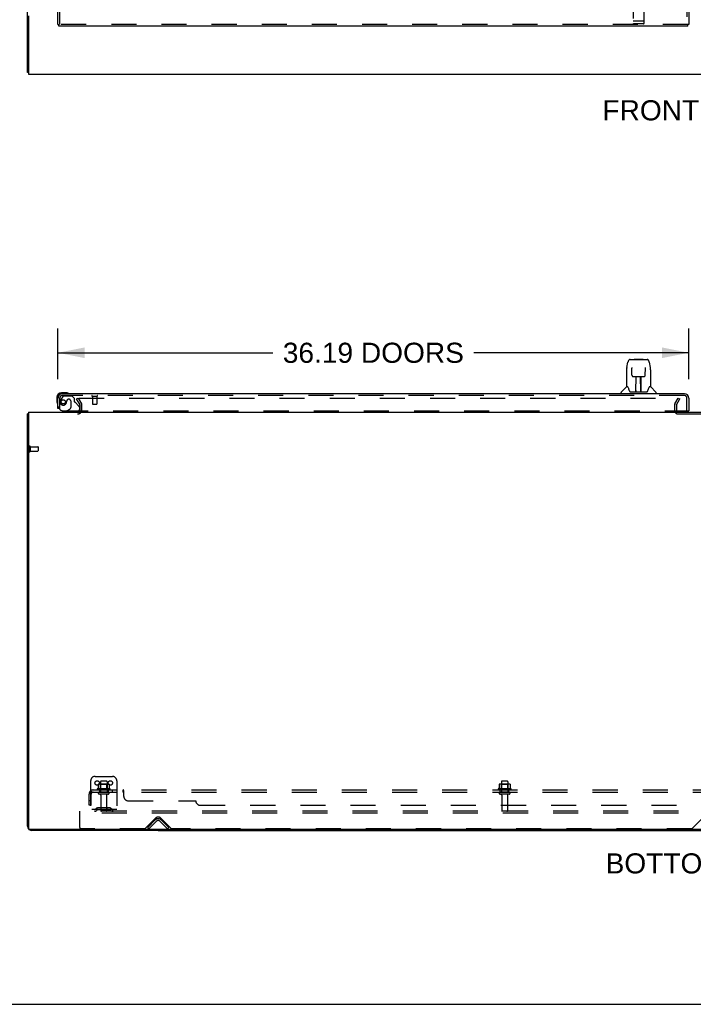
# Model space of a CAD drawing. Header units: inches. Extents: x 0 to 262, y 0 to 169.
# Tile 2 of 74: x 48 to 86, y 0 to 56. Entities that reach past the tile are written whole.
import ezdxf

# ---------------------------------------------------------------- set-up
doc = ezdxf.new("R2010")
doc.units = ezdxf.units.IN
doc.header["$LTSCALE"] = 14.384615
doc.header["$MEASUREMENT"] = 0
doc.linetypes.add('HIDDEN', pattern=[0.2, 0.1, -0.1])
doc.layers.get('0').update_dxf_attribs({"linetype": 'CONTINUOUS'})
for name, color, linetype in [('DEFAULT_2', 8, 'HIDDEN'), ('DIMENSIONS', 7, 'CONTINUOUS'), ('LEFTHAND_DOOR_ASSEMBLY', 7, 'CONTINUOUS'), ('SUBPANEL', 7, 'CONTINUOUS')]:
    doc.layers.add(name, color=color, linetype=linetype)
doc.styles.get("Standard").update_dxf_attribs({"font": 'arial.ttf'})
doc.dimstyles.new('DIMSTYLE_1', dxfattribs={"dimtxt": 1.153846, "dimasz": 1.538462, "dimexe": 0.09, "dimexo": 0.07, "dimgap": 0.0375, "dimtad": 0, "dimtih": 1, "dimtoh": 1, "dimzin": 4, "dimdsep": 46, "dimtxsty": 'Standard', "dimblk": '_FILLED', "dimblk1": '_FILLED', "dimblk2": '_FILLED', "dimcen": 0.09, "dimadec": 3, "dimazin": 1, "dimtfac": 1, "dimtdec": 3, "dimtofl": 0, "dimtmove": 0, "dimatfit": 3, "dimldrblk": '_FILLED', "dimfxl": 0, "dimtolj": 1, "dimtzin": 4, "dimarcsym": 0})

# ---------------------------------------------------------------- blocks, each defined once
blk = doc.blocks.new('_FILLED')
at = {"color": 0, "linetype": 'ByBlock'}
blk.add_solid([(0, 0), (-1, 0.2), (-1, -0.2)], dxfattribs=at)
blk = doc.blocks.new('*D8')
at = {"layer": 'DIMENSIONS', "color": 2, "linetype": 'Continuous'}
for p, q in [((49.98, 35.856), (49.98, 38.76)), ((86.168, 35.856), (86.168, 38.76)), ((49.98, 37.375), (62.307, 37.375)), ((86.168, 37.375), (73.841, 37.375))]:
    blk.add_line(p, q, dxfattribs=at)
at = {"layer": 'DIMENSIONS', "color": 2, "linetype": 'Continuous', "xscale": 1.5384615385, "yscale": 1.5384615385, "zscale": 1.5384615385, "rotation": 180}
blk.add_blockref('_FILLED', (49.98, 37.375), dxfattribs=at)
at = {"layer": 'DIMENSIONS', "color": 2, "linetype": 'Continuous', "xscale": 1.5384615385, "yscale": 1.5384615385, "zscale": 1.5384615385}
blk.add_blockref('_FILLED', (86.168, 37.375), dxfattribs=at)
at = {"layer": 'DIMENSIONS', "color": 2, "linetype": 'Continuous', "insert": (68.074, 37.952), "char_height": 1.15385, "width": 10.38033, "attachment_point": 2, "line_spacing_factor": 0.9}
blk.add_mtext('36.19 DOORS', dxfattribs=at)

msp = doc.modelspace()

# ---------------------------------------------------------------- linework, layer by layer
at = {"color": 3, "linetype": 'Continuous'}
for p, q in [((48.23, 53.462), (48.23, 121.254)), ((48.282, 56.694), (48.282, 53.358)), ((48.282, 53.358), (125.928, 53.358)), ((48.282, 33.967), (48.282, 10.079)), ((48.282, 33.967), (125.928, 33.967)), ((48.23, 10.214), (48.23, 33.863)), ((125.868, 10.019), (48.342, 10.019)), ((55.73, 9.967), (48.477, 9.967))]:
    msp.add_line(p, q, dxfattribs=at)
at = {"color": 7, "linetype": 'Continuous'}
for p, q in [((48.282, 53.462), (48.23, 53.462)), ((48.282, 33.863), (48.23, 33.863)), ((55.73, 10.019), (55.73, 9.967)), ((55.73, 9.967), (118.48, 9.967)), ((0, 0), (261.538, 0))]:
    msp.add_line(p, q, dxfattribs=at)
at = {"color": 3, "linetype": 'Continuous'}
msp.add_lwpolyline([(48.282, 33.883), (48.282, 33.883), (48.278, 33.882), (48.274, 33.881), (48.27, 33.88), (48.266, 33.879), (48.262, 33.878), (48.258, 33.877), (48.254, 33.877), (48.251, 33.876), (48.248, 33.875), (48.245, 33.874), (48.242, 33.874), (48.239, 33.873), (48.237, 33.872), (48.235, 33.871), (48.234, 33.87), (48.232, 33.868), (48.231, 33.867), (48.231, 33.866), (48.23, 33.865), (48.23, 33.863)], dxfattribs=at)
for centre, radius, start, end in [((51.109, 34.11), 0.142, 270, 333.5225), ((48.477, 10.214), 0.246, 180, 219.4624), ((48.342, 10.079), 0.06, 180, 270), ((48.477, 10.214), 0.246, 230.5384, 270)]:
    msp.add_arc(centre, radius, start, end, dxfattribs=at)
at = {"layer": 'DEFAULT_2', "color": 8, "linetype": 'HIDDEN'}
for p, q in [((51.05, 34.728), (51.141, 34.78)), ((51.247, 34.388), (51.05, 34.728)), ((51.141, 34.78), (51.337, 34.44)), ((51.187, 34.78), (85.636, 34.78)), ((85.373, 34.44), (85.57, 34.78)), ((85.463, 34.388), (85.66, 34.728)), ((85.57, 34.78), (85.66, 34.728)), ((51.251, 34.11), (51.251, 34.371)), ((51.355, 34.11), (51.355, 34.371)), ((85.355, 34.371), (85.355, 34.082)), ((85.459, 34.371), (85.459, 34.082)), ((85.574, 33.863), (88.636, 33.863)), ((48.334, 32.005), (48.334, 31.721)), ((48.377, 32.005), (48.377, 31.721)), ((48.377, 31.987), (48.824, 31.987)), ((48.377, 31.739), (48.824, 31.739)), ((48.834, 31.977), (48.834, 31.749)), ((52.105, 13.071), (53.105, 13.071)), ((51.855, 12.821), (51.855, 11.071)), ((52.286, 12.611), (52.286, 12.393)), ((52.861, 12.632), (52.349, 12.632)), ((52.422, 12.612), (52.402, 12.632)), ((52.418, 12.766), (52.418, 12.171)), ((52.422, 12.316), (52.422, 12.612)), ((52.789, 12.612), (52.422, 12.612)), ((52.763, 12.796), (52.448, 12.796)), ((52.789, 12.612), (52.809, 12.632)), ((52.789, 12.316), (52.789, 12.612)), ((52.793, 12.766), (52.793, 12.171)), ((52.924, 12.611), (52.924, 12.393)), ((53.355, 12.821), (53.355, 11.071)), ((75.286, 12.611), (75.286, 12.393)), ((75.861, 12.632), (75.349, 12.632)), ((75.422, 12.612), (75.402, 12.632)), ((75.418, 12.766), (75.418, 12.171)), ((75.422, 12.316), (75.422, 12.612)), ((75.789, 12.612), (75.422, 12.612)), ((75.763, 12.796), (75.448, 12.796)), ((75.789, 12.612), (75.809, 12.632)), ((75.789, 12.316), (75.789, 12.612)), ((75.793, 12.766), (75.793, 12.171)), ((75.924, 12.611), (75.924, 12.393)), ((52.961, 12.366), (52.249, 12.366)), ((52.271, 12.296), (52.939, 12.296)), ((52.863, 12.171), (52.348, 12.171)), ((52.863, 12.061), (52.348, 12.061)), ((52.422, 12.316), (52.402, 12.296)), ((52.789, 12.316), (52.422, 12.316)), ((52.44, 11.999), (52.44, 11.101)), ((52.77, 11.999), (52.77, 11.101)), ((52.789, 12.316), (52.809, 12.296)), ((75.961, 12.366), (75.249, 12.366)), ((75.271, 12.296), (75.939, 12.296)), ((75.863, 12.171), (75.348, 12.171)), ((75.863, 12.061), (75.348, 12.061)), ((75.422, 12.316), (75.402, 12.296)), ((75.789, 12.316), (75.422, 12.316)), ((75.44, 11.999), (75.44, 11.101)), ((75.77, 11.999), (75.77, 11.101)), ((75.789, 12.316), (75.809, 12.296)), ((51.23, 10.967), (51.23, 11.071)), ((122.98, 11.071), (51.23, 11.071)), ((51.23, 10.134), (51.23, 10.967)), ((122.98, 10.967), (51.23, 10.967)), ((53.355, 11.175), (51.855, 11.175)), ((52.198, 11.244), (52.13, 11.195)), ((52.259, 11.159), (52.191, 11.11)), ((52.946, 11.265), (52.265, 11.265)), ((52.946, 11.161), (52.265, 11.161)), ((52.43, 11.265), (52.43, 11.161)), ((52.78, 11.265), (52.78, 11.161)), ((52.951, 11.159), (53.019, 11.11)), ((53.012, 11.244), (53.08, 11.195)), ((54.989, 10.08), (55.597, 10.689)), ((55.126, 10.145), (55.556, 10.574)), ((55.2, 10.071), (55.629, 10.501)), ((55.831, 10.501), (56.26, 10.071)), ((55.863, 10.689), (56.471, 10.08)), ((55.904, 10.574), (56.334, 10.145)), ((86.364, 10.08), (86.972, 10.689)), ((54.968, 10.071), (51.293, 10.071)), ((55.2, 10.071), (55.126, 10.145)), ((56.26, 10.071), (56.334, 10.145)), ((86.343, 10.071), (56.492, 10.071))]:
    msp.add_line(p, q, dxfattribs=at)
for points in [[(51.167, 34.762), (51.167, 34.764), (51.167, 34.766), (51.168, 34.768), (51.169, 34.77), (51.17, 34.771), (51.171, 34.773), (51.172, 34.775), (51.174, 34.776), (51.176, 34.777), (51.178, 34.778), (51.18, 34.779), (51.182, 34.779), (51.184, 34.78), (51.187, 34.78)], [(51.169, 34.755), (51.168, 34.756), (51.167, 34.758), (51.167, 34.76), (51.167, 34.762), (51.167, 34.762)], [(52.292, 12.62), (52.291, 12.619), (52.289, 12.618), (52.288, 12.617), (52.287, 12.616), (52.287, 12.614), (52.286, 12.612), (52.286, 12.611)], [(52.918, 12.62), (52.919, 12.619), (52.921, 12.618), (52.922, 12.617), (52.923, 12.616), (52.923, 12.614), (52.924, 12.612), (52.924, 12.611)], [(75.292, 12.62), (75.291, 12.619), (75.289, 12.618), (75.288, 12.617), (75.287, 12.616), (75.287, 12.614), (75.286, 12.612), (75.286, 12.611)], [(75.918, 12.62), (75.919, 12.619), (75.921, 12.618), (75.922, 12.617), (75.923, 12.616), (75.923, 12.614), (75.924, 12.612), (75.924, 12.611)], [(52.286, 12.393), (52.286, 12.391), (52.286, 12.39), (52.286, 12.389), (52.285, 12.388), (52.285, 12.388), (52.285, 12.387), (52.284, 12.387), (52.284, 12.386), (52.283, 12.386), (52.283, 12.386), (52.283, 12.385), (52.283, 12.385), (52.282, 12.385), (52.282, 12.385), (52.282, 12.384), (52.281, 12.384), (52.281, 12.384), (52.281, 12.384)], [(52.929, 12.384), (52.929, 12.384), (52.929, 12.384), (52.928, 12.384), (52.928, 12.385), (52.928, 12.385), (52.928, 12.385), (52.927, 12.385), (52.927, 12.386), (52.927, 12.386), (52.926, 12.386), (52.926, 12.387), (52.926, 12.387), (52.925, 12.388), (52.925, 12.388), (52.925, 12.389), (52.924, 12.39), (52.924, 12.391), (52.924, 12.393)], [(75.286, 12.393), (75.286, 12.391), (75.286, 12.39), (75.286, 12.389), (75.285, 12.388), (75.285, 12.388), (75.285, 12.387), (75.284, 12.387), (75.284, 12.386), (75.283, 12.386), (75.283, 12.386), (75.283, 12.385), (75.283, 12.385), (75.282, 12.385), (75.282, 12.385), (75.282, 12.384), (75.281, 12.384), (75.281, 12.384), (75.281, 12.384)], [(75.929, 12.384), (75.929, 12.384), (75.929, 12.384), (75.928, 12.384), (75.928, 12.385), (75.928, 12.385), (75.928, 12.385), (75.927, 12.385), (75.927, 12.386), (75.927, 12.386), (75.926, 12.386), (75.926, 12.387), (75.926, 12.387), (75.925, 12.388), (75.925, 12.388), (75.925, 12.389), (75.924, 12.39), (75.924, 12.391), (75.924, 12.393)]]:
    msp.add_lwpolyline(points, dxfattribs=at)
for centre in [(52.23, 12.696), (52.98, 12.696)]:
    msp.add_circle(centre, 0.128, dxfattribs=at)
for centre, radius, start, end in [((51.109, 34.11), 0.246, 270, 360), ((51.109, 34.11), 0.142, 333.5225, 360), ((51.218, 34.371), 0.033, 0, 30), ((51.218, 34.371), 0.137, 0, 30), ((85.492, 34.371), 0.137, 150, 180), ((85.574, 34.082), 0.219, 180, 270), ((85.492, 34.371), 0.033, 150, 180), ((85.574, 34.082), 0.115, 180, 270), ((48.356, 32.005), 0.0215, 0, 180), ((48.356, 31.721), 0.0215, 180, 360), ((48.824, 31.977), 0.01, 0, 90), ((48.824, 31.749), 0.01, 270, 360), ((52.105, 12.821), 0.25, 90, 180), ((53.105, 12.821), 0.25, 0, 90), ((52.349, 12.491), 0.141, 90, 113.95), ((52.448, 12.766), 0.03, 90, 180), ((52.763, 12.766), 0.03, 0, 90), ((52.861, 12.491), 0.141, 66.05, 90), ((75.349, 12.491), 0.141, 90, 113.95), ((75.448, 12.766), 0.03, 90, 180), ((75.763, 12.766), 0.03, 0, 90), ((75.861, 12.491), 0.141, 66.05, 90), ((52.271, 12.335), 0.0384, 124.4497, 270), ((52.605, 11.766), 0.698, 117.6814, 120.6631), ((52.348, 12.116), 0.055, 90, 270), ((52.378, 11.999), 0.0625, 0, 90), ((52.833, 11.999), 0.0625, 90, 180), ((52.863, 12.116), 0.055, 270, 90), ((52.605, 11.766), 0.698, 59.3369, 62.3186), ((52.939, 12.335), 0.0384, 270, 55.5503), ((75.271, 12.335), 0.0384, 124.4497, 270), ((75.605, 11.766), 0.698, 117.6814, 120.6631), ((75.348, 12.116), 0.055, 90, 270), ((75.378, 11.999), 0.0625, 0, 90), ((75.833, 11.999), 0.0625, 90, 180), ((75.863, 12.116), 0.055, 270, 90), ((75.605, 11.766), 0.698, 59.3369, 62.3186), ((75.939, 12.335), 0.0384, 270, 55.5503), ((52.069, 11.279), 0.104, 270, 305.7539), ((52.069, 11.279), 0.208, 270, 305.7539), ((52.265, 11.151), 0.114, 90, 125.7539), ((52.265, 11.151), 0.01, 90, 125.7539), ((52.47, 11.101), 0.03, 180, 270), ((52.74, 11.101), 0.03, 270, 360), ((52.946, 11.151), 0.114, 54.2461, 90), ((52.946, 11.151), 0.01, 54.2461, 90), ((53.141, 11.279), 0.208, 234.2461, 270), ((53.141, 11.279), 0.104, 234.2461, 270), ((55.73, 10.556), 0.188, 45, 135), ((75.47, 11.101), 0.03, 180, 270), ((75.74, 11.101), 0.03, 270, 360), ((55.73, 10.4), 0.246, 45, 135), ((55.73, 10.4), 0.142, 45, 135), ((51.293, 10.134), 0.0625, 180, 270), ((54.968, 10.101), 0.03, 270, 315), ((56.492, 10.101), 0.03, 225, 270), ((86.343, 10.101), 0.03, 270, 315)]:
    msp.add_arc(centre, radius, start, end, dxfattribs=at)
at = {"layer": 'LEFTHAND_DOOR_ASSEMBLY', "color": 8, "linetype": 'HIDDEN'}
for p, q in [((86.064, 118.504), (86.064, 56.212)), ((50.084, 56.212), (50.084, 60.763)), ((82.98, 57.996), (82.98, 56.271)), ((83.605, 56.271), (83.605, 57.996)), ((86.126, 56.212), (50.022, 56.212)), ((82.998, 56.399), (82.997, 56.399)), ((82.999, 56.399), (82.998, 56.399)), ((83, 56.399), (82.999, 56.399)), ((82.999, 56.399), (82.999, 56.399)), ((83.001, 56.399), (83, 56.399)), ((83.002, 56.399), (83.001, 56.399)), ((83.003, 56.399), (83.002, 56.399)), ((83.004, 56.399), (83.003, 56.399)), ((83.003, 56.399), (83.003, 56.399)), ((83.005, 56.399), (83.004, 56.399)), ((83.006, 56.399), (83.005, 56.399)), ((83.007, 56.399), (83.006, 56.399)), ((83.008, 56.399), (83.007, 56.399)), ((83.009, 56.399), (83.008, 56.399)), ((83.008, 56.399), (83.008, 56.399)), ((83.01, 56.399), (83.009, 56.399)), ((83.575, 56.399), (83.01, 56.399)), ((83.575, 56.241), (83.01, 56.241)), ((83.575, 56.399), (83.576, 56.399)), ((83.576, 56.399), (83.577, 56.399)), ((83.577, 56.399), (83.578, 56.399)), ((83.578, 56.399), (83.579, 56.399)), ((83.579, 56.399), (83.58, 56.399)), ((83.58, 56.399), (83.581, 56.399)), ((83.58, 56.399), (83.58, 56.399)), ((83.581, 56.399), (83.582, 56.399)), ((83.582, 56.399), (83.583, 56.399)), ((83.583, 56.399), (83.584, 56.399)), ((83.584, 56.399), (83.585, 56.399)), ((83.585, 56.399), (83.586, 56.399)), ((83.585, 56.399), (83.585, 56.399)), ((83.586, 56.399), (83.587, 56.399)), ((83.587, 56.399), (83.588, 56.399)), ((83.588, 56.399), (83.589, 56.4)), ((83.588, 56.399), (83.588, 56.399)), ((50.084, 34.171), (50.084, 34.779)), ((50.26, 34.867), (50.159, 34.722)), ((85.921, 34.921), (50.227, 34.921)), ((50.325, 34.9), (50.776, 34.9)), ((50.481, 34.61), (50.481, 34.622)), ((50.612, 34.708), (50.579, 34.708)), ((50.71, 34.61), (50.71, 34.231)), ((50.902, 34.774), (50.776, 34.9)), ((50.902, 34.774), (50.902, 34.595)), ((50.961, 34.537), (51.18, 34.317)), ((51.942, 34.878), (52.226, 34.878)), ((51.96, 34.878), (51.96, 34.431)), ((52.208, 34.878), (52.208, 34.431)), ((86.064, 34.046), (86.064, 34.779)), ((50.084, 34.171), (50.056, 34.171)), ((50.272, 34.046), (86.106, 34.046)), ((51.052, 33.967), (50.422, 33.967)), ((50.491, 34.046), (50.66, 34.144)), ((51.209, 34.247), (51.209, 34.124)), ((51.97, 34.421), (52.198, 34.421))]:
    msp.add_line(p, q, dxfattribs=at)
at = {"layer": 'LEFTHAND_DOOR_ASSEMBLY', "color": 3, "linetype": 'Continuous'}
for p, q in [((86.168, 118.504), (86.168, 56.212)), ((49.98, 56.212), (49.98, 60.608)), ((86.126, 56.108), (50.022, 56.108)), ((85.921, 35.025), (50.227, 35.025)), ((49.98, 34.171), (49.98, 34.779)), ((86.168, 34.779), (86.168, 34.046))]:
    msp.add_line(p, q, dxfattribs=at)
at = {"layer": 'LEFTHAND_DOOR_ASSEMBLY', "color": 7, "linetype": 'Continuous'}
for p, q in [((49.98, 56.212), (50.022, 56.212)), ((50.022, 56.108), (50.022, 56.212)), ((86.168, 56.212), (86.126, 56.212)), ((86.126, 56.108), (86.126, 56.212)), ((82.619, 36.534), (82.684, 36.839)), ((82.808, 36.994), (83.692, 36.994)), ((82.894, 36.994), (82.893, 36.994)), ((83.054, 37.013), (83.035, 36.994)), ((83.054, 37.013), (83.531, 37.013)), ((83.531, 37.013), (83.55, 36.994)), ((83.692, 36.994), (83.777, 36.994)), ((83.901, 36.839), (83.966, 36.534)), ((82.604, 36.391), (82.604, 35.419)), ((82.905, 36.519), (82.905, 36.516)), ((82.905, 36.516), (82.905, 36.513)), ((82.905, 36.513), (82.905, 36.509)), ((82.905, 36.509), (82.905, 36.501)), ((82.907, 36.37), (82.905, 36.501)), ((82.912, 36.087), (82.907, 36.37)), ((83.673, 36.087), (83.68, 36.5)), ((83.68, 36.509), (83.68, 36.513)), ((83.68, 36.5), (83.68, 36.509)), ((83.972, 36.504), (83.966, 36.534)), ((83.982, 36.39), (83.982, 35.419)), ((82.912, 36.087), (82.914, 36.074)), ((82.993, 36.009), (83.113, 36.009)), ((83.143, 35.163), (83.158, 36.01)), ((83.149, 36.01), (83.437, 36.01)), ((83.151, 35.594), (83.151, 36.01)), ((83.154, 35.785), (83.151, 35.785)), ((83.154, 35.773), (83.151, 35.773)), ((83.419, 35.143), (83.403, 36.01)), ((83.434, 35.785), (83.407, 35.785)), ((83.434, 35.773), (83.408, 35.773)), ((83.434, 35.143), (83.434, 36.01)), ((83.472, 36.009), (83.592, 36.009)), ((50.439, 35.085), (50.183, 35.085)), ((50.227, 35.025), (50.183, 35.025)), ((50.477, 35.082), (50.439, 35.085)), ((82.289, 35.025), (82.289, 35.088)), ((82.598, 35.413), (82.3, 35.115)), ((82.677, 35.419), (82.604, 35.419)), ((82.673, 35.419), (82.679, 35.408)), ((82.739, 35.254), (82.754, 35.207)), ((82.754, 35.207), (82.757, 35.198)), ((82.807, 35.143), (83.778, 35.143)), ((83.144, 35.215), (83.144, 35.189)), ((83.151, 35.143), (83.151, 35.148)), ((83.412, 35.545), (83.434, 35.545)), ((83.434, 35.541), (83.412, 35.541)), ((83.418, 35.189), (83.417, 35.215)), ((83.828, 35.198), (83.831, 35.207)), ((83.906, 35.408), (83.911, 35.417)), ((83.982, 35.419), (83.908, 35.419)), ((83.987, 35.413), (84.285, 35.115)), ((84.296, 35.025), (84.296, 35.088)), ((49.92, 34.822), (49.92, 34.566)), ((49.92, 34.566), (49.923, 34.528)), ((49.98, 34.822), (49.98, 34.779)), ((50.056, 34.171), (49.98, 34.171)), ((50.491, 34.046), (50.422, 34.006)), ((50.422, 33.967), (50.422, 34.006)), ((86.106, 34.046), (86.168, 34.046))]:
    msp.add_line(p, q, dxfattribs=at)
at = {"layer": 'LEFTHAND_DOOR_ASSEMBLY', "color": 8, "linetype": 'HIDDEN'}
for points in [[(82.997, 56.399), (82.996, 56.399), (82.996, 56.4), (82.996, 56.4), (82.995, 56.4), (82.995, 56.4), (82.994, 56.4), (82.994, 56.4), (82.994, 56.4), (82.993, 56.4), (82.993, 56.4), (82.993, 56.4), (82.992, 56.4), (82.992, 56.4), (82.992, 56.4), (82.991, 56.4), (82.991, 56.4), (82.991, 56.4), (82.99, 56.4), (82.99, 56.401), (82.99, 56.401), (82.989, 56.401), (82.989, 56.401), (82.989, 56.401), (82.989, 56.401), (82.988, 56.401), (82.988, 56.401), (82.988, 56.401), (82.987, 56.401), (82.987, 56.401), (82.987, 56.401), (82.987, 56.401), (82.986, 56.402), (82.986, 56.402), (82.986, 56.402), (82.986, 56.402), (82.985, 56.402), (82.985, 56.402), (82.985, 56.402), (82.985, 56.402), (82.984, 56.402), (82.984, 56.402), (82.984, 56.402), (82.984, 56.402), (82.984, 56.403), (82.983, 56.403), (82.983, 56.403), (82.983, 56.403), (82.983, 56.403), (82.983, 56.403), (82.982, 56.403), (82.982, 56.403), (82.982, 56.403), (82.982, 56.403), (82.982, 56.404), (82.982, 56.404), (82.982, 56.404), (82.981, 56.404), (82.981, 56.404), (82.981, 56.404), (82.981, 56.404), (82.981, 56.404), (82.981, 56.404), (82.981, 56.404), (82.981, 56.405), (82.981, 56.405), (82.981, 56.405), (82.98, 56.405), (82.98, 56.405), (82.98, 56.405), (82.98, 56.405), (82.98, 56.405), (82.98, 56.405), (82.98, 56.405), (82.98, 56.406), (82.98, 56.406), (82.98, 56.406), (82.98, 56.406), (82.98, 56.406), (82.98, 56.406)], [(83.589, 56.4), (83.59, 56.4), (83.59, 56.4), (83.59, 56.4), (83.591, 56.4), (83.591, 56.4), (83.591, 56.4), (83.592, 56.4), (83.592, 56.4), (83.592, 56.4), (83.593, 56.4), (83.593, 56.4), (83.593, 56.4), (83.594, 56.4), (83.594, 56.4), (83.594, 56.4), (83.595, 56.4), (83.595, 56.401), (83.595, 56.401), (83.596, 56.401), (83.596, 56.401), (83.596, 56.401), (83.597, 56.401), (83.597, 56.401), (83.597, 56.401), (83.597, 56.401), (83.598, 56.401), (83.598, 56.401), (83.598, 56.401), (83.598, 56.401), (83.599, 56.402), (83.599, 56.402), (83.599, 56.402), (83.6, 56.402), (83.6, 56.402), (83.6, 56.402), (83.6, 56.402), (83.6, 56.402), (83.601, 56.402), (83.601, 56.402), (83.601, 56.402), (83.601, 56.402), (83.602, 56.403), (83.602, 56.403), (83.602, 56.403), (83.602, 56.403), (83.602, 56.403), (83.602, 56.403), (83.603, 56.403), (83.603, 56.403), (83.603, 56.403), (83.603, 56.403), (83.603, 56.404), (83.603, 56.404), (83.603, 56.404), (83.604, 56.404), (83.604, 56.404), (83.604, 56.404), (83.604, 56.404), (83.604, 56.404), (83.604, 56.404), (83.604, 56.404), (83.604, 56.405), (83.604, 56.405), (83.605, 56.405), (83.605, 56.405), (83.605, 56.405), (83.605, 56.405), (83.605, 56.405), (83.605, 56.405), (83.605, 56.405), (83.605, 56.405), (83.605, 56.406), (83.605, 56.406), (83.605, 56.406), (83.605, 56.406), (83.605, 56.406), (83.605, 56.406)]]:
    msp.add_lwpolyline(points, dxfattribs=at)
at = {"layer": 'LEFTHAND_DOOR_ASSEMBLY', "color": 7, "linetype": 'Continuous'}
for points in [[(82.808, 36.994), (82.804, 36.994), (82.791, 36.992), (82.778, 36.989), (82.766, 36.984), (82.754, 36.977), (82.744, 36.969), (82.735, 36.96), (82.727, 36.95), (82.72, 36.94), (82.713, 36.928), (82.707, 36.916), (82.702, 36.902), (82.696, 36.887), (82.691, 36.871), (82.687, 36.852), (82.684, 36.839)], [(83.901, 36.839), (83.898, 36.852), (83.894, 36.871), (83.889, 36.888), (83.883, 36.903), (83.878, 36.916), (83.872, 36.929), (83.865, 36.94), (83.858, 36.951), (83.85, 36.96), (83.84, 36.969), (83.83, 36.977), (83.819, 36.984), (83.806, 36.989), (83.793, 36.992), (83.78, 36.994), (83.777, 36.994)], [(82.619, 36.534), (82.613, 36.503), (82.607, 36.463), (82.604, 36.423), (82.604, 36.391)], [(82.904, 36.522), (82.904, 36.522), (82.904, 36.523), (82.904, 36.522), (82.904, 36.522), (82.904, 36.521), (82.904, 36.52), (82.905, 36.519)], [(83.68, 36.513), (83.68, 36.517), (83.681, 36.518), (83.681, 36.52), (83.681, 36.521), (83.681, 36.522), (83.681, 36.522), (83.681, 36.523)], [(83.982, 36.39), (83.981, 36.424), (83.978, 36.464), (83.972, 36.504)], [(82.914, 36.074), (82.917, 36.062), (82.922, 36.05), (82.93, 36.039), (82.938, 36.03), (82.948, 36.022), (82.959, 36.016), (82.971, 36.012), (82.983, 36.01), (82.992, 36.009)], [(83.113, 36.009), (83.117, 36.009), (83.125, 36.01), (83.133, 36.01)], [(83.133, 36.01), (83.142, 36.01), (83.149, 36.01)], [(83.437, 36.01), (83.445, 36.01), (83.453, 36.01)], [(83.453, 36.01), (83.461, 36.01), (83.469, 36.009), (83.472, 36.009)], [(83.593, 36.009), (83.604, 36.01), (83.615, 36.013), (83.627, 36.017), (83.638, 36.023), (83.648, 36.031), (83.656, 36.04), (83.663, 36.051), (83.668, 36.063), (83.672, 36.075), (83.673, 36.087)], [(82.679, 35.408), (82.693, 35.38), (82.708, 35.345), (82.723, 35.302), (82.739, 35.254)], [(82.757, 35.198), (82.762, 35.186), (82.766, 35.175), (82.771, 35.166)], [(82.771, 35.166), (82.777, 35.159), (82.783, 35.153), (82.789, 35.148), (82.796, 35.145), (82.804, 35.143), (82.807, 35.143)], [(83.779, 35.143), (83.781, 35.143), (83.788, 35.145), (83.796, 35.148), (83.802, 35.153), (83.808, 35.159), (83.813, 35.166)], [(83.813, 35.166), (83.818, 35.175), (83.823, 35.185), (83.828, 35.198)], [(83.831, 35.207), (83.845, 35.253), (83.861, 35.3), (83.877, 35.343), (83.892, 35.379), (83.906, 35.408)]]:
    msp.add_lwpolyline(points, dxfattribs=at)
at = {"layer": 'LEFTHAND_DOOR_ASSEMBLY', "color": 8, "linetype": 'HIDDEN'}
msp.add_circle((50.284, 34.558), 0.12, dxfattribs=at)
for centre, radius, start, end in [((83.01, 56.271), 0.03, 180, 270), ((83.575, 56.271), 0.03, 270, 360), ((50.227, 34.779), 0.142, 90, 180), ((50.284, 34.558), 0.187, 163.1561, 342.1518), ((50.474, 34.501), 0.386, 144.9, 163.1561), ((50.325, 34.821), 0.079, 90, 144.9), ((50.088, 34.622), 0.393, 342.0702, 358.3395), ((50.579, 34.61), 0.098, 90, 180), ((50.612, 34.61), 0.098, 0, 90), ((50.941, 34.595), 0.039, 180, 248.3904), ((50.89, 34.466), 0.1, 45, 68.3904), ((51.942, 34.9), 0.0215, 90, 270), ((52.226, 34.9), 0.0215, 270, 90), ((85.921, 34.779), 0.142, 0, 90), ((50.272, 34.296), 0.25, 180, 270), ((50.61, 34.231), 0.1, 300.092, 360), ((51.109, 34.247), 0.1, 0, 45), ((51.052, 34.124), 0.157, 330.1697, 360), ((51.97, 34.431), 0.01, 180, 270), ((52.198, 34.431), 0.01, 270, 360)]:
    msp.add_arc(centre, radius, start, end, dxfattribs=at)
at = {"layer": 'LEFTHAND_DOOR_ASSEMBLY', "color": 7, "linetype": 'Continuous'}
for centre, radius, start, end in [((50.183, 34.822), 0.263, 90, 180), ((50.183, 34.822), 0.203, 90, 180), ((50.439, 34.835), 0.25, 59.1101, 90), ((50.56, 35.04), 0.015, 270, 353.6204), ((50.56, 35.037), 0.015, 6.3796, 59.1101), ((82.328, 35.088), 0.0394, 135, 180), ((82.612, 35.399), 0.0197, 97.5, 135), ((83.163, 35.163), 0.0197, 179, 270), ((83.163, 35.163), 0.0197, 260.739, 269.9232), ((83.398, 35.163), 0.0197, 270, 1), ((83.398, 35.163), 0.0197, 270.0771, 272.6469), ((83.973, 35.399), 0.0197, 45, 82.5), ((84.257, 35.088), 0.0394, 0, 45), ((50.17, 34.566), 0.25, 180, 210.8899), ((49.968, 34.445), 0.015, 210.8899, 263.6204), ((49.965, 34.445), 0.015, 276.3796, 360), ((51.052, 34.124), 0.157, 270, 330.1697)]:
    msp.add_arc(centre, radius, start, end, dxfattribs=at)
at = {"layer": 'LEFTHAND_DOOR_ASSEMBLY', "color": 3, "linetype": 'Continuous'}
for centre, radius, start, end in [((50.227, 34.779), 0.246, 90, 180), ((85.921, 34.779), 0.246, 0, 90), ((86.106, 34.066), 0.02, 270, 360)]:
    msp.add_arc(centre, radius, start, end, dxfattribs=at)
at = {"layer": 'LEFTHAND_DOOR_ASSEMBLY', "color": 7, "linetype": 'Continuous'}
for centre, start_param, end_param in [((83.143, 35.183), -2.940151, -2.835574), ((83.419, 35.183), -3.447611, -3.141593)]:
    msp.add_ellipse(centre, major_axis=(0, 0.0394), ratio=1, start_param=start_param, end_param=end_param, dxfattribs=at)
at = {"layer": 'SUBPANEL', "color": 8, "linetype": 'HIDDEN'}
for p, q in [((51.761, 11.421), (51.761, 12.059)), ((51.848, 12.242), (51.927, 12.146)), ((51.886, 12.171), (51.886, 12.296)), ((51.886, 12.296), (122.324, 12.296)), ((51.886, 12.171), (122.324, 12.171)), ((51.886, 11.421), (51.886, 12.059)), ((52.355, 12.296), (52.355, 12.171)), ((52.855, 12.296), (52.855, 12.171)), ((53.083, 12.296), (53.083, 12.171)), ((53.364, 12.296), (53.364, 12.171)), ((53.726, 12.171), (53.726, 12.296)), ((53.742, 12.157), (53.739, 12.161)), ((53.746, 12.273), (53.744, 12.277)), ((53.76, 12.245), (53.758, 12.247)), ((53.761, 11.921), (53.761, 12.242)), ((75.355, 12.171), (75.355, 12.296)), ((75.855, 12.171), (75.855, 12.296)), ((51.886, 11.671), (51.761, 11.671)), ((51.886, 11.421), (51.761, 11.421)), ((54.011, 11.671), (57.886, 11.671)), ((58.136, 11.421), (116.074, 11.421))]:
    msp.add_line(p, q, dxfattribs=at)
for points in [[(51.848, 12.242), (51.85, 12.245), (51.853, 12.247), (51.855, 12.25), (51.857, 12.254), (51.859, 12.258), (51.861, 12.261), (51.863, 12.265), (51.866, 12.273)], [(51.866, 12.273), (51.868, 12.277), (51.869, 12.28), (51.871, 12.284), (51.873, 12.287), (51.875, 12.29), (51.877, 12.292), (51.879, 12.294), (51.881, 12.295), (51.883, 12.296), (51.885, 12.296), (51.886, 12.296)], [(51.886, 12.231), (51.886, 12.231), (51.886, 12.231), (51.886, 12.231), (51.886, 12.23), (51.886, 12.23), (51.886, 12.229), (51.886, 12.229), (51.886, 12.228), (51.886, 12.228)], [(51.909, 12.167), (51.909, 12.167), (51.909, 12.167), (51.909, 12.168), (51.909, 12.168), (51.909, 12.168), (51.908, 12.169), (51.908, 12.169), (51.908, 12.17), (51.907, 12.17), (51.907, 12.171), (51.907, 12.172), (51.906, 12.172), (51.906, 12.173), (51.906, 12.174), (51.905, 12.174), (51.905, 12.175), (51.904, 12.176), (51.904, 12.176), (51.904, 12.177), (51.903, 12.178), (51.903, 12.179), (51.903, 12.179), (51.902, 12.18), (51.902, 12.181), (51.901, 12.182), (51.901, 12.182), (51.901, 12.183), (51.9, 12.184), (51.9, 12.185), (51.9, 12.186), (51.899, 12.187), (51.899, 12.188), (51.898, 12.188), (51.898, 12.189), (51.898, 12.19), (51.897, 12.191), (51.897, 12.192), (51.897, 12.193), (51.896, 12.194), (51.896, 12.195), (51.895, 12.196), (51.895, 12.197), (51.895, 12.198), (51.894, 12.2), (51.894, 12.201), (51.893, 12.202), (51.893, 12.203), (51.893, 12.204), (51.892, 12.205), (51.892, 12.206), (51.892, 12.208), (51.891, 12.209), (51.891, 12.21), (51.891, 12.211), (51.89, 12.212), (51.89, 12.213), (51.89, 12.214), (51.889, 12.215), (51.889, 12.216), (51.889, 12.217), (51.889, 12.218), (51.888, 12.219), (51.888, 12.22), (51.888, 12.221), (51.888, 12.222), (51.887, 12.223), (51.887, 12.224), (51.887, 12.225), (51.887, 12.226), (51.887, 12.227), (51.887, 12.228), (51.886, 12.229), (51.886, 12.229), (51.886, 12.23), (51.886, 12.23), (51.886, 12.231), (51.886, 12.231), (51.886, 12.231)], [(51.914, 12.153), (51.91, 12.157), (51.908, 12.159), (51.906, 12.161), (51.903, 12.162), (51.901, 12.164), (51.899, 12.166), (51.896, 12.168), (51.894, 12.169), (51.892, 12.17), (51.89, 12.171), (51.888, 12.171), (51.886, 12.171)], [(51.906, 12.171), (51.907, 12.171), (51.907, 12.17), (51.907, 12.17), (51.908, 12.169), (51.908, 12.169), (51.908, 12.168), (51.909, 12.168), (51.909, 12.168), (51.909, 12.167), (51.909, 12.167), (51.909, 12.167)], [(51.927, 12.146), (51.926, 12.145), (51.926, 12.145), (51.925, 12.145), (51.924, 12.145), (51.923, 12.146), (51.922, 12.147), (51.92, 12.148), (51.919, 12.149), (51.917, 12.15), (51.915, 12.152), (51.914, 12.153)], [(53.739, 12.287), (53.737, 12.29), (53.735, 12.292), (53.733, 12.294), (53.731, 12.295), (53.729, 12.296), (53.727, 12.296), (53.726, 12.296)], [(53.744, 12.277), (53.743, 12.28), (53.741, 12.284), (53.739, 12.287), (53.737, 12.29), (53.735, 12.292), (53.733, 12.294), (53.731, 12.295), (53.729, 12.296), (53.727, 12.296), (53.726, 12.296)], [(53.736, 12.164), (53.735, 12.166), (53.733, 12.168), (53.732, 12.169), (53.73, 12.17), (53.729, 12.171), (53.727, 12.171), (53.726, 12.171)], [(53.739, 12.161), (53.738, 12.162), (53.736, 12.164), (53.735, 12.166), (53.733, 12.168), (53.732, 12.169), (53.73, 12.17), (53.729, 12.171), (53.727, 12.171), (53.726, 12.171)], [(53.746, 12.152), (53.744, 12.153), (53.743, 12.155), (53.742, 12.157)], [(53.761, 12.146), (53.759, 12.145), (53.758, 12.145), (53.756, 12.145), (53.755, 12.145), (53.753, 12.146), (53.751, 12.147), (53.75, 12.148), (53.748, 12.149), (53.747, 12.15), (53.746, 12.152), (53.744, 12.153)], [(53.751, 12.261), (53.748, 12.269), (53.746, 12.273)], [(53.761, 12.146), (53.759, 12.145), (53.758, 12.145), (53.756, 12.145), (53.755, 12.145), (53.753, 12.146), (53.751, 12.147), (53.75, 12.148), (53.748, 12.149), (53.747, 12.15)], [(53.761, 12.242), (53.76, 12.245), (53.758, 12.247), (53.756, 12.25), (53.754, 12.254), (53.753, 12.258), (53.751, 12.261)]]:
    msp.add_lwpolyline(points, dxfattribs=at)
for centre, radius, start, end in [((51.998, 12.059), 0.237, 90, 180), ((51.998, 12.059), 0.112, 90, 180), ((54.011, 11.921), 0.25, 180, 270), ((58.136, 11.671), 0.25, 180, 270)]:
    msp.add_arc(centre, radius, start, end, dxfattribs=at)

# ---------------------------------------------------------------- texts
at = {"layer": 'DIMENSIONS', "color": 2, "linetype": 'Continuous', "attachment_point": 2, "line_spacing_factor": 0.9}
for s, insert, char_height, width in [('FRONT VIEW', (86.277, 51.861), 1.1538, 10.09723), ('BOTTOM VIEW', (87.131, 8.661), 1.15385, 11.43552)]:
    msp.add_mtext(s, dxfattribs=dict(at, insert=insert, char_height=char_height, width=width))

# ---------------------------------------------------------------- dimensions: what is measured, and where the dimension line sits
at = {"layer": 'DIMENSIONS', "color": 2, "linetype": 'Continuous'}
dim = msp.add_linear_dim(base=(49.98, 37.375), p1=(86.168, 35.786), p2=(49.98, 35.786), angle=180, text='<> DOORS', dimstyle='DIMSTYLE_1', dxfattribs=at)
dim.commit()
dim.dimension.update_dxf_attribs({"geometry": '*D8', "text_midpoint": (68.074, 37.375), "dimtype": 160})

doc.saveas('drawing.dxf')
